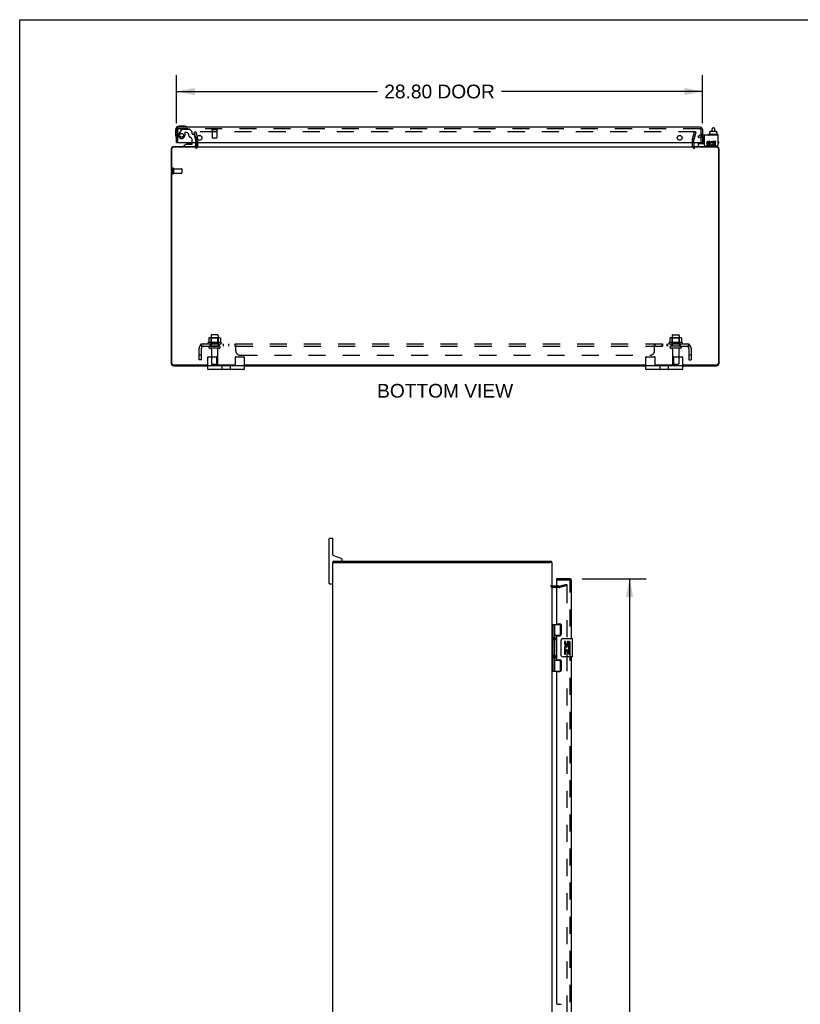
# Model space of a CAD drawing. Header units: inches. Extents: x 0 to 170, y 0 to 110.
# Tile 3 of 6: x 0 to 43, y 56 to 110. Entities that reach past the tile are written whole.
import ezdxf

# ---------------------------------------------------------------- set-up
doc = ezdxf.new("R2010")
doc.units = ezdxf.units.IN
doc.header["$LTSCALE"] = 9.35
doc.header["$MEASUREMENT"] = 0
doc.linetypes.add('HIDDEN', pattern=[0.2, 0.1, -0.1])
doc.layers.get('0').update_dxf_attribs({"linetype": 'CONTINUOUS'})
for name, color, linetype in [('DEFAULT_2', 8, 'HIDDEN'), ('DIMENSIONS', 7, 'CONTINUOUS'), ('DOOR_ASSEMBLY', 7, 'CONTINUOUS'), ('SUBPANEL', 7, 'CONTINUOUS')]:
    doc.layers.add(name, color=color, linetype=linetype)
doc.styles.get("Standard").update_dxf_attribs({"font": 'arial.ttf'})
doc.dimstyles.new('DIMSTYLE_1', dxfattribs={"dimtxt": 0.75, "dimasz": 1, "dimexe": 0.09, "dimexo": 0.07, "dimgap": 0.0375, "dimtad": 0, "dimtih": 1, "dimtoh": 1, "dimzin": 4, "dimdsep": 46, "dimtxsty": 'Standard', "dimblk": '_FILLED', "dimblk1": '_FILLED', "dimblk2": '_FILLED', "dimcen": 0.09, "dimadec": 3, "dimazin": 1, "dimtfac": 1, "dimtdec": 3, "dimtofl": 0, "dimtmove": 0, "dimatfit": 3, "dimldrblk": '_FILLED', "dimfxl": 0, "dimtolj": 1, "dimtzin": 4, "dimarcsym": 0})

# ---------------------------------------------------------------- blocks, each defined once
blk = doc.blocks.new('_FILLED')
at = {"color": 0, "linetype": 'ByBlock'}
blk.add_solid([(0, 0), (-1, 0.2), (-1, -0.2)], dxfattribs=at)
blk = doc.blocks.new('*D3')
at = {"layer": 'DIMENSIONS', "color": 2, "linetype": 'Continuous'}
for p, q in [((8.593, 104.332), (8.593, 106.966)), ((37.393, 104.332), (37.393, 106.966)), ((8.593, 106.066), (19.593, 106.066)), ((37.393, 106.066), (26.393, 106.066))]:
    blk.add_line(p, q, dxfattribs=at)
at = {"layer": 'DIMENSIONS', "color": 2, "linetype": 'Continuous', "rotation": 180}
blk.add_blockref('_FILLED', (8.593, 106.066), dxfattribs=at)
at = {"layer": 'DIMENSIONS', "color": 2, "linetype": 'Continuous'}
blk.add_blockref('_FILLED', (37.393, 106.066), dxfattribs=at)
at = {"layer": 'DIMENSIONS', "color": 2, "linetype": 'Continuous', "insert": (22.993, 106.441), "char_height": 0.75, "width": 6.05019, "attachment_point": 2, "line_spacing_factor": 0.9}
blk.add_mtext('28.80 DOOR', dxfattribs=at)
blk = doc.blocks.new('*D5')
at = {"layer": 'DIMENSIONS', "color": 2, "linetype": 'Continuous'}
for p, q in [((30.803, 79.371), (34.3, 79.371)), ((33.4, 79.371), (33.4, 45.797)), ((33.4, 9.308), (33.4, 43.172)), ((30.803, 9.308), (34.3, 9.308))]:
    blk.add_line(p, q, dxfattribs=at)
for p, rotation in [((33.4, 79.371), 90), ((33.4, 9.308), 270)]:
    blk.add_blockref('_FILLED', p, dxfattribs=dict(at, rotation=rotation))
at = {"layer": 'DIMENSIONS', "color": 2, "linetype": 'Continuous', "insert": (33.4, 45.422), "char_height": 0.75, "width": 3.13941, "attachment_point": 2, "line_spacing_factor": 0.9}
blk.add_mtext('70.06\\PDOOR', dxfattribs=at)

msp = doc.modelspace()

# ---------------------------------------------------------------- linework, layer by layer
at = {"color": 7, "linetype": 'Continuous'}
for p, q in [((0, 0), (0, 110)), ((0, 110), (170, 110)), ((37.723, 103.7023), (37.723, 103.6823)), ((38.22, 103.7123), (37.733, 103.7123)), ((37.775, 103.8193), (37.7904, 103.8193)), ((37.775, 103.8193), (37.775, 103.7123)), ((37.7904, 103.8773), (37.7904, 103.8193)), ((37.8015, 103.8873), (38.1568, 103.8873)), ((37.9215, 103.8873), (37.9215, 104.0112)), ((37.9815, 104.0712), (38.0015, 104.0712)), ((38.0615, 103.8873), (38.0615, 104.0112)), ((38.168, 103.8773), (38.168, 103.8193)), ((38.168, 103.8193), (38.1845, 103.8193)), ((38.1845, 103.8193), (38.1845, 103.7123)), ((38.23, 103.7023), (38.23, 103.6823)), ((37.1796, 103.0748), (37.1796, 103.2123)), ((37.1896, 103.2223), (37.5047, 103.2223)), ((38.2421, 103.1148), (38.2421, 103.1283)), ((10.2985, 90.8598), (10.2985, 91.5098)), ((10.3235, 91.5348), (10.7735, 91.5348)), ((10.7985, 91.0348), (10.7985, 91.5098)), ((11.7985, 91.5098), (11.7985, 91.0348)), ((11.8235, 91.5348), (12.2735, 91.5348)), ((12.2985, 91.5098), (12.2985, 90.8598)), ((34.2985, 90.8598), (34.2985, 91.5098)), ((34.3235, 91.5348), (34.7735, 91.5348)), ((34.7985, 91.0348), (34.7985, 91.5098)), ((35.7985, 91.5098), (35.7985, 91.0348)), ((35.8235, 91.5348), (36.2735, 91.5348)), ((36.2985, 91.5098), (36.2985, 90.8598)), ((12.2735, 91.0348), (10.3235, 91.0348)), ((12.2735, 90.8348), (10.3235, 90.8348)), ((11.0795, 90.8598), (11.0795, 91.0098)), ((11.5175, 91.0098), (11.5175, 90.8598)), ((36.2735, 91.0348), (34.3235, 91.0348)), ((36.2735, 90.8348), (34.3235, 90.8348)), ((35.0795, 90.8598), (35.0795, 91.0098)), ((35.5175, 91.0098), (35.5175, 90.8598)), ((16.952, 79.1142), (16.952, 81.5642)), ((16.977, 81.5892), (17.127, 81.5892)), ((17.152, 80.7042), (17.152, 81.5642)), ((17.6125, 80.4735), (17.2112, 80.6196)), ((17.652, 80.3992), (17.652, 80.4171)), ((17.1545, 80.2642), (17.2544, 80.2642)), ((17.205, 80.2642), (17.205, 80.3392)), ((29.1519, 80.2642), (29.049, 80.2642)), ((29.129, 80.2642), (29.129, 80.3392)), ((16.977, 79.0892), (17.127, 79.0892))]:
    msp.add_line(p, q, dxfattribs=at)
at = {"color": 3, "linetype": 'Continuous'}
for p, q in [((38.2421, 103.6723), (37.5047, 103.6723)), ((37.5047, 103.1283), (37.5047, 103.6723)), ((38.2421, 103.6723), (38.2421, 103.1283)), ((9.6735, 103.0768), (9.6735, 103.2778)), ((36.9235, 103.2778), (36.9235, 103.0768)), ((37.5647, 103.0683), (38.1821, 103.0683)), ((37.7206, 103.1341), (37.62, 103.1341)), ((37.62, 103.1341), (37.62, 103.0877)), ((37.62, 103.0877), (37.7206, 103.0877)), ((37.6744, 103.1822), (37.7254, 103.1822)), ((37.7902, 103.3197), (37.6896, 103.3197)), ((37.6896, 103.2733), (37.7902, 103.2733)), ((37.7206, 103.2269), (37.6896, 103.2269)), ((37.7902, 103.2733), (37.7902, 103.3197)), ((37.9338, 103.2676), (37.9523, 103.3102)), ((37.9604, 103.1266), (37.9462, 103.1468)), ((38.1304, 103.3197), (37.9604, 103.3197)), ((37.9604, 103.3197), (37.9604, 103.1266)), ((37.9604, 103.1011), (37.9604, 103.0877)), ((37.9604, 103.0877), (38.1304, 103.0877)), ((38.0068, 103.2733), (38.1304, 103.2733)), ((38.0068, 103.2269), (38.0068, 103.2733)), ((38.1072, 103.2269), (38.0068, 103.2269)), ((38.0068, 103.1822), (38.1072, 103.1822)), ((38.0068, 103.1341), (38.0068, 103.1822)), ((38.1304, 103.1341), (38.0068, 103.1341)), ((38.1072, 103.1822), (38.1072, 103.2269)), ((38.1304, 103.2733), (38.1304, 103.3197)), ((38.1304, 103.0877), (38.1304, 103.1341)), ((8.2985, 102.9178), (8.2985, 91.1708)), ((8.3315, 91.1678), (8.3315, 102.9318)), ((9.6735, 103.0118), (8.4115, 103.0118)), ((9.6605, 103.0348), (8.4155, 103.0348)), ((9.6735, 103.0348), (36.9235, 103.0348)), ((38.1855, 103.0118), (36.9235, 103.0118)), ((38.1815, 103.0348), (36.9365, 103.0348)), ((38.2655, 102.9318), (38.2655, 91.1678)), ((38.2985, 91.1708), (38.2985, 102.9178)), ((8.4115, 91.0878), (10.2985, 91.0878)), ((8.4345, 91.0348), (10.2985, 91.0348)), ((10.7985, 91.0878), (11.7985, 91.0878)), ((12.2985, 91.0878), (34.2985, 91.0878)), ((12.2985, 91.0348), (34.2985, 91.0348)), ((34.7985, 91.0878), (35.7985, 91.0878)), ((36.2985, 91.0878), (38.1855, 91.0878)), ((36.2985, 91.0348), (38.1625, 91.0348)), ((17.152, 8.4142), (17.152, 80.2642)), ((17.152, 80.2642), (17.1545, 80.2642)), ((17.205, 80.3392), (29.129, 80.3392)), ((17.2619, 80.2642), (29.0397, 80.2642)), ((29.1519, 80.2642), (29.152, 80.2642)), ((29.152, 8.4142), (29.152, 80.2642)), ((29.395, 78.9642), (29.194, 78.9642))]:
    msp.add_line(p, q, dxfattribs=at)
at = {"color": 7, "linetype": 'Continuous'}
for centre, radius, start, end in [((37.733, 103.7023), 0.01, 89.99999, 180), ((37.733, 103.6823), 0.01, 180, 270.00001), ((37.9815, 104.0112), 0.06, 90, 180), ((38.0015, 104.0112), 0.06, 0, 90), ((38.22, 103.7023), 0.01, 0, 90.00001), ((38.22, 103.6823), 0.01, 269.99999, 360), ((37.1896, 103.2123), 0.01, 90, 180), ((37.2196, 103.0748), 0.04, 180, 270), ((38.1621, 103.1148), 0.08, 280.18143, 360), ((38.2265, 103.5543), 0.0162, 343.79096, 16.20904), ((10.3235, 91.5098), 0.025, 90, 180), ((10.7735, 91.5098), 0.025, 0, 90), ((11.8235, 91.5098), 0.025, 90, 180), ((12.2735, 91.5098), 0.025, 0, 90), ((34.3235, 91.5098), 0.025, 90, 180), ((34.7735, 91.5098), 0.025, 0, 90), ((35.8235, 91.5098), 0.025, 90, 180), ((36.2735, 91.5098), 0.025, 0, 90), ((10.3235, 91.0098), 0.025, 90, 180), ((10.3235, 90.8598), 0.025, 180, 270), ((11.0545, 91.0098), 0.025, 0, 90), ((11.0545, 90.8598), 0.025, 270, 360), ((11.5425, 91.0098), 0.025, 90, 180), ((11.5425, 90.8598), 0.025, 180, 270), ((12.2735, 91.0098), 0.025, 0, 90), ((12.2735, 90.8598), 0.025, 270, 360), ((34.3235, 91.0098), 0.025, 90, 180), ((34.3235, 90.8598), 0.025, 180, 270), ((35.0545, 91.0098), 0.025, 0, 90), ((35.0545, 90.8598), 0.025, 270, 360), ((35.5425, 91.0098), 0.025, 90, 180), ((35.5425, 90.8598), 0.025, 180, 270), ((36.2735, 91.0098), 0.025, 0, 90), ((36.2735, 90.8598), 0.025, 270, 360), ((16.977, 81.5642), 0.025, 90, 180), ((17.127, 81.5642), 0.025, 0, 90), ((17.242, 80.7042), 0.09, 180, 250), ((17.592, 80.3992), 0.06, 270, 360), ((17.592, 80.4171), 0.06, 0, 70), ((17.242, 80.2492), 0.09, 114.30127, 170.39064), ((16.977, 79.1142), 0.025, 180, 270), ((17.127, 79.1142), 0.025, 270, 360)]:
    msp.add_arc(centre, radius, start, end, dxfattribs=at)
at = {"color": 3, "linetype": 'Continuous'}
for centre, radius, start, end in [((9.6315, 103.0768), 0.042, 270, 360), ((36.9655, 103.0768), 0.042, 180, 270), ((37.5647, 103.1283), 0.06, 180, 270), ((37.6896, 103.2501), 0.0696, 89.99114, 257.43379), ((37.6896, 103.2501), 0.0232, 90, 270.04847), ((37.7206, 103.1573), 0.0696, 270, 90), ((37.7206, 103.1573), 0.0232, 270, 351.22946), ((37.717, 103.1568), 0.0267, 353.42855, 71.76278), ((37.9062, 103.2037), 0.116, 66.59665, 251.87913), ((37.9062, 103.2037), 0.0696, 66.59665, 305.11217), ((37.9064, 103.2013), 0.1137, 251.41988, 296.19629), ((37.9062, 103.2037), 0.116, 295.73705, 297.8532), ((38.1821, 103.1283), 0.06, 270, 360), ((8.4155, 102.9178), 0.117, 90, 180), ((8.4115, 102.9318), 0.08, 90, 180), ((38.1815, 102.9178), 0.117, 0, 90), ((38.1855, 102.9318), 0.08, 0, 90), ((8.4345, 91.1708), 0.136, 180, 270), ((8.4115, 91.1678), 0.08, 180, 270), ((38.1625, 91.1708), 0.136, 270, 360), ((38.1855, 91.1678), 0.08, 270, 360), ((29.194, 79.0062), 0.042, 180, 270)]:
    msp.add_arc(centre, radius, start, end, dxfattribs=at)
at = {"color": 7, "linetype": 'Continuous'}
for centre, major_axis, ratio, start_param, end_param in [((37.8015, 103.8773), (0.0111, 0), 0.8988338, 1.5707963, 3.1415927), ((38.1568, 103.8773), (0.0113, 0), 0.8861604, 0, 1.5707963)]:
    msp.add_ellipse(centre, major_axis=major_axis, ratio=ratio, start_param=start_param, end_param=end_param, dxfattribs=at)
at = {"layer": 'DEFAULT_2', "color": 8, "linetype": 'HIDDEN'}
for p, q in [((9.6416, 103.8475), (9.5692, 103.828)), ((9.6727, 103.4419), (9.5692, 103.828)), ((37.0072, 103.8475), (9.5898, 103.8475)), ((9.6416, 103.8475), (9.7451, 103.4613)), ((36.8519, 103.4613), (36.9554, 103.8475)), ((37.0278, 103.828), (36.9244, 103.4419)), ((36.9554, 103.8475), (37.0278, 103.828)), ((37.1641, 103.6171), (37.2357, 103.6584)), ((37.2161, 103.527), (37.1641, 103.6171)), ((37.5047, 103.6723), (37.2877, 103.6723)), ((9.6735, 103.2778), (9.6735, 103.4355)), ((9.7485, 103.0768), (9.7485, 103.4355)), ((36.8485, 103.0768), (36.8485, 103.4355)), ((36.9235, 103.2778), (36.9235, 103.4355)), ((37.2877, 103.5683), (37.2161, 103.527)), ((37.5047, 103.5683), (37.2877, 103.5683)), ((8.3735, 101.8518), (8.3735, 101.5678)), ((8.4165, 101.8518), (8.4165, 101.5678)), ((8.4165, 101.8338), (8.8635, 101.8338)), ((8.4165, 101.5858), (8.8635, 101.5858)), ((8.8735, 101.8238), (8.8735, 101.5958)), ((11.0294, 92.3048), (10.3177, 92.3048)), ((10.3546, 92.5495), (10.3546, 92.3314)), ((10.9291, 92.5708), (10.4179, 92.5708)), ((10.49, 92.5508), (10.47, 92.5708)), ((10.49, 92.2548), (10.47, 92.2348)), ((10.486, 92.7048), (10.486, 92.1098)), ((10.49, 92.2548), (10.49, 92.5508)), ((10.857, 92.5508), (10.49, 92.5508)), ((10.857, 92.2548), (10.49, 92.2548)), ((10.831, 92.7348), (10.516, 92.7348)), ((10.857, 92.5508), (10.877, 92.5708)), ((10.857, 92.2548), (10.857, 92.5508)), ((10.857, 92.2548), (10.877, 92.2348)), ((10.861, 92.7048), (10.861, 92.1098)), ((10.9924, 92.5495), (10.9924, 92.3314)), ((36.2794, 92.3048), (35.5677, 92.3048)), ((35.6046, 92.5495), (35.6046, 92.3314)), ((36.1791, 92.5708), (35.6679, 92.5708)), ((35.74, 92.5508), (35.72, 92.5708)), ((35.74, 92.2548), (35.72, 92.2348)), ((35.736, 92.7048), (35.736, 92.1098)), ((36.107, 92.5508), (35.74, 92.5508)), ((35.74, 92.2548), (35.74, 92.5508)), ((36.107, 92.2548), (35.74, 92.2548)), ((35.766, 92.7348), (36.081, 92.7348)), ((36.107, 92.5508), (36.127, 92.5708)), ((36.107, 92.2548), (36.107, 92.5508)), ((36.107, 92.2548), (36.127, 92.2348)), ((36.111, 92.7048), (36.111, 92.1098)), ((36.2424, 92.5495), (36.2424, 92.3314)), ((10.3394, 92.2348), (11.0077, 92.2348)), ((10.931, 92.1098), (10.416, 92.1098)), ((10.931, 91.9998), (10.416, 91.9998)), ((10.5085, 91.9373), (10.5085, 91.1398)), ((10.8385, 91.9373), (10.8385, 91.1398)), ((35.5894, 92.2348), (36.2577, 92.2348)), ((36.181, 92.1098), (35.666, 92.1098)), ((36.181, 91.9998), (35.666, 91.9998)), ((35.7585, 91.9373), (35.7585, 91.1398)), ((36.0885, 91.9373), (36.0885, 91.1398)), ((10.8085, 91.1098), (10.5385, 91.1098)), ((36.0585, 91.1098), (35.7885, 91.1098)), ((29.5526, 78.8892), (29.194, 78.8892)), ((29.5526, 78.9642), (29.395, 78.9642)), ((29.5591, 78.965), (29.9452, 79.0685)), ((29.9646, 78.996), (29.5785, 78.8926)), ((29.9452, 79.0685), (29.9646, 78.996)), ((29.9522, 78.9877), (29.9501, 78.9879)), ((29.954, 78.9873), (29.9522, 78.9877)), ((29.9646, 78.9729), (29.9646, 9.7054))]:
    msp.add_line(p, q, dxfattribs=at)
for points in [[(9.5898, 103.8475), (9.5883, 103.8474), (9.5868, 103.8472), (9.5853, 103.8468), (9.5839, 103.8463), (9.5825, 103.8456), (9.5812, 103.8449), (9.58, 103.844), (9.5789, 103.843), (9.578, 103.8419), (9.5771, 103.8407), (9.5763, 103.8394), (9.5757, 103.8381), (9.5753, 103.8367), (9.575, 103.8352), (9.5748, 103.8338), (9.5748, 103.833)], [(9.5748, 103.833), (9.5748, 103.8323), (9.575, 103.8309), (9.5753, 103.8294)], [(37.0117, 103.8468), (37.0102, 103.8472), (37.0088, 103.8474), (37.0072, 103.8475)], [(37.0117, 103.8468), (37.0131, 103.8463), (37.0145, 103.8456), (37.0158, 103.8449), (37.017, 103.844), (37.0181, 103.843), (37.0191, 103.8419), (37.0199, 103.8407), (37.0207, 103.8394), (37.0213, 103.8381), (37.0217, 103.8367), (37.0221, 103.8352), (37.0222, 103.8338), (37.0222, 103.833)], [(37.0222, 103.833), (37.0222, 103.8323), (37.0221, 103.8309), (37.0218, 103.8294)], [(10.3546, 92.3313), (10.3546, 92.3301), (10.3543, 92.3289), (10.354, 92.3279), (10.3537, 92.3271), (10.3533, 92.3264), (10.353, 92.3258), (10.3526, 92.3253), (10.3523, 92.3249), (10.352, 92.3245), (10.3516, 92.3242), (10.3513, 92.3239), (10.351, 92.3236), (10.3507, 92.3234), (10.3504, 92.3232), (10.3501, 92.323), (10.3499, 92.3228), (10.3496, 92.3226), (10.3493, 92.3225)], [(10.3606, 92.5587), (10.3591, 92.5579), (10.3578, 92.5568), (10.3567, 92.5556), (10.3558, 92.5542), (10.3551, 92.5526), (10.3547, 92.5509), (10.3546, 92.5495)], [(10.9865, 92.5587), (10.9879, 92.5579), (10.9892, 92.5568), (10.9904, 92.5556), (10.9913, 92.5542), (10.9919, 92.5526), (10.9923, 92.5509), (10.9924, 92.5495)], [(10.9977, 92.3225), (10.9974, 92.3226), (10.9972, 92.3228), (10.9969, 92.323), (10.9966, 92.3232), (10.9963, 92.3234), (10.996, 92.3236), (10.9957, 92.3239), (10.9954, 92.3242), (10.9951, 92.3245), (10.9947, 92.3249), (10.9944, 92.3253), (10.994, 92.3258), (10.9937, 92.3264), (10.9933, 92.3271), (10.993, 92.3279), (10.9927, 92.3289), (10.9925, 92.3301), (10.9924, 92.3313)], [(35.6046, 92.3313), (35.6046, 92.3301), (35.6043, 92.3289), (35.604, 92.3279), (35.6037, 92.3271), (35.6033, 92.3264), (35.603, 92.3258), (35.6026, 92.3253), (35.6023, 92.3249), (35.602, 92.3245), (35.6016, 92.3242), (35.6013, 92.3239), (35.601, 92.3236), (35.6007, 92.3234), (35.6004, 92.3232), (35.6001, 92.323), (35.5999, 92.3228), (35.5996, 92.3226), (35.5993, 92.3225)], [(35.6106, 92.5587), (35.6091, 92.5579), (35.6078, 92.5568), (35.6067, 92.5556), (35.6058, 92.5542), (35.6051, 92.5526), (35.6047, 92.5509), (35.6046, 92.5495)], [(36.2365, 92.5587), (36.2379, 92.5579), (36.2392, 92.5568), (36.2404, 92.5556), (36.2413, 92.5542), (36.2419, 92.5526), (36.2423, 92.5509), (36.2424, 92.5495)], [(36.2477, 92.3225), (36.2474, 92.3226), (36.2472, 92.3228), (36.2469, 92.323), (36.2466, 92.3232), (36.2463, 92.3234), (36.246, 92.3236), (36.2457, 92.3239), (36.2454, 92.3242), (36.2451, 92.3245), (36.2447, 92.3249), (36.2444, 92.3253), (36.244, 92.3258), (36.2437, 92.3264), (36.2433, 92.3271), (36.243, 92.3279), (36.2427, 92.3289), (36.2425, 92.3301), (36.2424, 92.3313)], [(29.9501, 78.9879), (29.9484, 78.9878), (29.9466, 78.9874)], [(29.954, 78.9873), (29.9558, 78.9867), (29.9575, 78.9858), (29.959, 78.9847), (29.9604, 78.9834), (29.9617, 78.9819), (29.9627, 78.9803), (29.9635, 78.9786), (29.9641, 78.9767), (29.9645, 78.9748), (29.9646, 78.9729)]]:
    msp.add_lwpolyline(points, dxfattribs=at)
for centre, radius, start, end in [((37.2877, 103.5683), 0.104, 90, 120), ((9.6315, 103.0768), 0.117, 270, 360), ((9.6485, 103.4355), 0.025, 0, 15), ((9.6485, 103.4355), 0.1, 0, 15), ((36.9485, 103.4355), 0.1, 165, 180), ((36.9655, 103.0768), 0.117, 180, 270), ((36.9485, 103.4355), 0.025, 165, 180), ((8.395, 101.8518), 0.0215, 0, 180), ((8.395, 101.5678), 0.0215, 180, 360), ((8.8635, 101.8238), 0.01, 0, 90), ((8.8635, 101.5958), 0.01, 270, 360), ((10.3394, 92.2732), 0.0384, 124.44966, 270), ((10.6735, 91.7046), 0.6977, 117.6814, 120.66313), ((10.4179, 92.4296), 0.1412, 90, 113.95), ((10.516, 92.7048), 0.03, 90, 180), ((10.831, 92.7048), 0.03, 0, 90), ((10.9291, 92.4296), 0.1412, 66.05, 90), ((10.6735, 91.7046), 0.6977, 59.33687, 62.3186), ((11.0077, 92.2732), 0.0384, 270, 55.55034), ((35.5894, 92.2732), 0.0384, 124.44966, 270), ((35.9235, 91.7046), 0.6977, 117.6814, 120.66313), ((35.6679, 92.4296), 0.1412, 90, 113.95), ((35.766, 92.7048), 0.03, 90, 180), ((36.081, 92.7048), 0.03, 0, 90), ((36.1791, 92.4296), 0.1412, 66.05, 90), ((35.9235, 91.7046), 0.6977, 59.33687, 62.3186), ((36.2577, 92.2732), 0.0384, 270, 55.55034), ((10.416, 92.0548), 0.055, 90, 270), ((10.446, 91.9373), 0.0625, 0, 90), ((10.901, 91.9373), 0.0625, 90, 180), ((10.931, 92.0548), 0.055, 270, 90), ((35.666, 92.0548), 0.055, 90, 270), ((35.696, 91.9373), 0.0625, 0, 90), ((36.151, 91.9373), 0.0625, 90, 180), ((36.181, 92.0548), 0.055, 270, 90), ((10.5385, 91.1398), 0.03, 180, 270), ((10.8085, 91.1398), 0.03, 270, 360), ((35.7885, 91.1398), 0.03, 180, 270), ((36.0585, 91.1398), 0.03, 270, 360), ((29.194, 79.0062), 0.117, 180, 270), ((29.5526, 78.9892), 0.025, 270, 285), ((29.5526, 78.9892), 0.1, 270, 285)]:
    msp.add_arc(centre, radius, start, end, dxfattribs=at)
at = {"layer": 'DOOR_ASSEMBLY', "color": 7, "linetype": 'Continuous'}
for p, q in [((9.0224, 104.1628), (8.733, 104.1628)), ((9.0603, 104.1599), (9.0224, 104.1628)), ((8.533, 103.9628), (8.533, 103.6735)), ((8.533, 103.6735), (8.5359, 103.6355)), ((9.143, 103.1728), (8.967, 103.0738)), ((8.967, 103.0348), (8.967, 103.0738)), ((9.143, 103.1728), (9.42, 103.1728)), ((9.2315, 103.1893), (9.2305, 103.1893)), ((9.372, 103.1893), (9.2315, 103.1893)), ((9.372, 103.1893), (9.3726, 103.1893)), ((9.451, 103.2038), (9.451, 103.2778)), ((9.636, 103.2778), (9.636, 103.1138)), ((37.237, 103.2778), (37.237, 103.2353)), ((37.312, 103.2678), (37.3111, 103.2778)), ((37.312, 103.2678), (37.393, 103.2678)), ((37.393, 103.2778), (37.393, 103.2223)), ((37.483, 103.2353), (37.483, 103.5683)), ((38.268, 103.3153), (38.268, 103.2353)), ((29.395, 79.3705), (29.395, 79.2955)), ((29.152, 76.8688), (29.6362, 76.8688)), ((29.191, 76.8688), (29.191, 74.3098)), ((29.29, 76.8688), (29.29, 76.1814)), ((29.61, 76.2783), (29.61, 76.8688)), ((29.29, 76.2783), (29.6365, 76.2783)), ((29.3065, 76.0113), (29.3065, 76.1513)), ((29.5788, 76.2693), (29.5788, 76.2468)), ((29.5788, 76.2693), (29.6302, 76.2693)), ((29.755, 76.0893), (30.265, 76.0893)), ((30.28, 75.1043), (30.28, 76.0743)), ((29.29, 75.9811), (29.29, 75.1974)), ((29.6551, 75.1893), (29.6551, 75.9893)), ((29.8303, 75.9351), (29.8303, 75.7988)), ((29.8932, 75.9351), (29.8303, 75.9351)), ((29.8932, 75.7988), (29.8932, 75.9351)), ((29.9583, 75.8613), (29.9583, 75.7923)), ((30.0189, 75.7988), (30.0189, 75.8407)), ((30.0818, 75.7045), (30.0818, 75.8408)), ((30.0818, 75.7045), (30.1424, 75.7045)), ((30.1424, 75.7045), (30.1424, 75.8613)), ((30.1424, 75.5208), (30.1424, 75.5738)), ((29.29, 74.9971), (29.29, 74.3098)), ((29.3065, 75.0273), (29.3065, 75.1673)), ((30.265, 75.0893), (29.755, 75.0893)), ((29.8303, 75.4738), (29.8303, 75.2435)), ((29.8485, 75.4738), (29.8303, 75.4738)), ((29.8303, 75.2435), (29.8932, 75.2435)), ((29.883, 75.4738), (29.9103, 75.493)), ((29.883, 75.4738), (30.1424, 75.4738)), ((29.8932, 75.2435), (29.8932, 75.411)), ((29.8932, 75.411), (29.9583, 75.411)), ((29.9583, 75.411), (29.9583, 75.2749)), ((29.9583, 75.2749), (30.0189, 75.2749)), ((30.0189, 75.2749), (30.0189, 75.411)), ((30.0189, 75.411), (30.0818, 75.411)), ((30.074, 75.5098), (30.1317, 75.4848)), ((30.0818, 75.2435), (30.0818, 75.411)), ((30.0818, 75.2435), (30.1424, 75.2435)), ((30.1424, 75.2435), (30.1424, 75.4738)), ((29.29, 74.9003), (29.6365, 74.9003)), ((29.5788, 74.9318), (29.5788, 74.9093)), ((29.6302, 74.9093), (29.5788, 74.9093)), ((29.61, 74.3098), (29.61, 74.9003)), ((29.152, 74.3098), (29.6362, 74.3098))]:
    msp.add_line(p, q, dxfattribs=at)
at = {"layer": 'DOOR_ASSEMBLY', "color": 3, "linetype": 'Continuous'}
for p, q in [((8.593, 103.2778), (8.593, 103.9858)), ((37.276, 104.1028), (8.71, 104.1028)), ((37.393, 103.9858), (37.393, 103.2778)), ((8.593, 103.2778), (37.393, 103.2778)), ((30.103, 79.3705), (29.395, 79.3705)), ((29.395, 79.2955), (29.395, 76.9308)), ((30.22, 76.0893), (30.22, 79.2535)), ((29.426, 76.8998), (29.582, 76.8998)), ((29.645, 76.8368), (29.645, 76.3098)), ((29.395, 76.2158), (29.395, 74.9628)), ((29.426, 76.2468), (29.582, 76.2468)), ((30.22, 55.2559), (30.22, 75.0893)), ((29.426, 74.9318), (29.582, 74.9318)), ((29.645, 74.8688), (29.645, 74.3418)), ((29.395, 74.2478), (29.395, 56.0974)), ((29.426, 74.2788), (29.582, 74.2788)), ((29.426, 56.0664), (29.582, 56.0664))]:
    msp.add_line(p, q, dxfattribs=at)
at = {"layer": 'DOOR_ASSEMBLY', "color": 8, "linetype": 'HIDDEN'}
for p, q in [((8.668, 103.2778), (8.668, 103.9858)), ((37.276, 104.0278), (8.71, 104.0278)), ((8.8536, 103.9838), (8.7191, 103.7508)), ((8.8796, 103.9988), (9.2919, 103.9988)), ((9.04, 103.7978), (9.04, 103.6648)), ((9.15, 103.8138), (9.056, 103.8138)), ((9.4282, 103.875), (9.3131, 103.99)), ((9.434, 103.8608), (9.434, 103.7828)), ((9.493, 103.7238), (9.5375, 103.7238)), ((9.636, 103.4448), (9.5674, 103.7008)), ((10.526, 103.9848), (10.81, 103.9848)), ((10.544, 103.9848), (10.544, 103.5378)), ((10.792, 103.9848), (10.792, 103.5378)), ((37.318, 103.2778), (37.318, 103.9858)), ((37.393, 103.7191), (37.318, 103.7191)), ((9.451, 103.2778), (9.451, 103.3878)), ((9.636, 103.4448), (9.636, 103.2778)), ((10.554, 103.5278), (10.782, 103.5278)), ((37.393, 103.5628), (37.318, 103.5628)), ((9.557, 103.0348), (8.967, 103.0348)), ((29.778, 79.2955), (29.778, 79.3705)), ((30.103, 79.2955), (29.395, 79.2955)), ((30.145, 9.4248), (30.145, 79.2535))]:
    msp.add_line(p, q, dxfattribs=at)
at = {"layer": 'DOOR_ASSEMBLY', "color": 7, "linetype": 'Continuous'}
for points in [[(29.29, 76.2252), (29.2909, 76.2167), (29.2929, 76.2072), (29.296, 76.1968), (29.2999, 76.1856), (29.3044, 76.174), (29.3092, 76.1622), (29.314, 76.1506), (29.3187, 76.1389), (29.323, 76.1274), (29.3268, 76.1158), (29.3297, 76.1043), (29.3317, 76.0928), (29.3323, 76.0813), (29.3317, 76.0698), (29.3298, 76.0583), (29.3268, 76.0468), (29.323, 76.0352), (29.3187, 76.0237), (29.314, 76.012), (29.3092, 76.0003), (29.3044, 75.9885), (29.2999, 75.9769), (29.296, 75.9658), (29.2929, 75.9553), (29.2909, 75.9459), (29.29, 75.9374)], [(29.6551, 75.9893), (29.6553, 75.9956), (29.6558, 76.0018), (29.6568, 76.0079), (29.6581, 76.0139), (29.6597, 76.0198), (29.6617, 76.0254)], [(29.29, 75.2412), (29.2909, 75.2327), (29.2929, 75.2232), (29.296, 75.2128), (29.2999, 75.2016), (29.3044, 75.19), (29.3092, 75.1782), (29.314, 75.1666), (29.3187, 75.1549), (29.323, 75.1434), (29.3268, 75.1318), (29.3297, 75.1203), (29.3317, 75.1088), (29.3323, 75.0973), (29.3317, 75.0858), (29.3298, 75.0743), (29.3268, 75.0628), (29.323, 75.0512), (29.3187, 75.0397), (29.314, 75.028), (29.3092, 75.0163), (29.3044, 75.0045), (29.2999, 74.9929), (29.296, 74.9818), (29.2929, 74.9713), (29.2909, 74.9619), (29.29, 74.9534)], [(29.6617, 75.1531), (29.6597, 75.1588), (29.6581, 75.1646), (29.6568, 75.1706), (29.6558, 75.1768), (29.6553, 75.183), (29.6551, 75.1893)]]:
    msp.add_lwpolyline(points, dxfattribs=at)
at = {"layer": 'DOOR_ASSEMBLY', "color": 8, "linetype": 'HIDDEN'}
msp.add_circle((8.868, 103.6648), 0.103, dxfattribs=at)
at = {"layer": 'DOOR_ASSEMBLY', "color": 3, "linetype": 'Continuous'}
for centre in [(9.843, 103.5278), (36.143, 103.5278)]:
    msp.add_circle(centre, 0.133, dxfattribs=at)
at = {"layer": 'DOOR_ASSEMBLY', "color": 7, "linetype": 'Continuous'}
for centre, radius, start, end in [((8.733, 103.9628), 0.2, 90, 180), ((9.0224, 103.9128), 0.25, 59.11011, 90), ((9.143, 104.1145), 0.015, 6.37959, 59.11011), ((8.783, 103.6735), 0.25, 180, 210.88989), ((9.143, 104.1178), 0.015, 270, 353.62041), ((8.5813, 103.5528), 0.015, 210.88989, 263.62041), ((8.578, 103.5528), 0.015, 276.37959, 360), ((9.2315, 103.0993), 0.09, 90.67198, 125.18775), ((9.3715, 103.0993), 0.09, 55.07677, 89.32802), ((9.42, 103.2038), 0.031, 270, 360), ((9.557, 103.1138), 0.079, 270, 360), ((37.267, 103.2353), 0.03, 180, 205.71701), ((37.453, 103.2353), 0.03, 334.28155, 360), ((37.513, 103.3753), 0.03, 180, 253.80986), ((38.238, 103.3153), 0.03, 0, 82.23317), ((38.238, 103.2353), 0.03, 277.76683, 360), ((29.2165, 76.1513), 0.09, 0, 35.18775), ((29.755, 75.9893), 0.1, 90, 158.79459), ((30.265, 76.0743), 0.015, 0, 90), ((29.2165, 76.0113), 0.09, 324.81225, 360), ((29.9842, 75.5471), 0.1541, 161.41988, 206.19629), ((29.9246, 75.7988), 0.0943, 180, 360), ((29.9875, 75.5473), 0.1572, 9.70314, 161.87913), ((29.9246, 75.7988), 0.0314, 180, 261.22946), ((29.9875, 75.5473), 0.0943, 336.59665, 215.11217), ((29.924, 75.8036), 0.0362, 263.42855, 341.76278), ((30.0504, 75.8408), 0.0943, 71.72667, 167.43379), ((30.0504, 75.8408), 0.0314, 0, 180.04847), ((30.0504, 75.8408), 0.0943, 12.54017, 71.70103), ((29.2165, 75.1673), 0.09, 0, 35.18775), ((29.2165, 75.0273), 0.09, 324.81225, 360), ((29.755, 75.1893), 0.1, 201.20502, 270), ((29.9875, 75.5473), 0.1572, 205.73705, 207.8532), ((29.9875, 75.5473), 0.1572, 336.59665, 350.29686), ((30.265, 75.1043), 0.015, 270, 360)]:
    msp.add_arc(centre, radius, start, end, dxfattribs=at)
at = {"layer": 'DOOR_ASSEMBLY', "color": 3, "linetype": 'Continuous'}
for centre, radius, start, end in [((8.71, 103.9858), 0.117, 90, 180), ((37.276, 103.9858), 0.117, 0, 90), ((30.103, 79.2535), 0.117, 0, 90), ((29.426, 76.9308), 0.031, 180, 270), ((29.582, 76.8368), 0.063, 0, 90), ((29.426, 76.2158), 0.031, 90, 180), ((29.582, 76.3098), 0.063, 270, 360), ((29.426, 74.9628), 0.031, 180, 270), ((29.582, 74.8688), 0.063, 0, 90), ((29.426, 74.2478), 0.031, 90, 180), ((29.582, 74.3418), 0.063, 270, 360), ((29.426, 56.0974), 0.031, 180, 270), ((29.582, 56.0034), 0.063, 0, 90)]:
    msp.add_arc(centre, radius, start, end, dxfattribs=at)
at = {"layer": 'DOOR_ASSEMBLY', "color": 8, "linetype": 'HIDDEN'}
for centre, radius, start, end in [((8.71, 103.9858), 0.042, 90, 180), ((8.868, 103.6648), 0.172, 150, 360), ((8.8796, 103.9688), 0.03, 90, 150), ((9.056, 103.7978), 0.016, 90, 180), ((9.15, 103.7238), 0.09, 0, 90), ((9.425, 103.7238), 0.185, 180, 244.2582), ((9.2919, 103.9688), 0.03, 45, 90), ((9.414, 103.8608), 0.02, 0, 45), ((9.493, 103.7828), 0.059, 180, 270), ((9.5375, 103.6928), 0.031, 15, 90), ((10.526, 104.0063), 0.0215, 90, 270), ((10.81, 104.0063), 0.0215, 270, 90), ((37.276, 103.9858), 0.042, 0, 90), ((9.263, 103.3878), 0.188, 0, 64.2582), ((10.554, 103.5378), 0.01, 180, 270), ((10.782, 103.5378), 0.01, 270, 360), ((30.103, 79.2535), 0.042, 0, 90)]:
    msp.add_arc(centre, radius, start, end, dxfattribs=at)
at = {"layer": 'DOOR_ASSEMBLY', "color": 7, "linetype": 'Continuous'}
for centre in [(29.3791, 76.0813), (29.3791, 75.0973)]:
    msp.add_ellipse(centre, major_axis=(0, 0.1875), ratio=0.5625, start_param=1.0071888, end_param=2.1344039, dxfattribs=at)
at = {"layer": 'SUBPANEL', "color": 8, "linetype": 'HIDDEN'}
for p, q in [((9.8298, 91.3598), (9.8298, 91.9978)), ((9.9162, 92.1809), (9.9956, 92.0843)), ((9.9548, 92.1098), (9.9548, 92.2348)), ((9.9548, 92.2348), (36.6423, 92.2348)), ((9.9548, 92.1667), (9.9548, 92.166)), ((9.9548, 92.1098), (36.6423, 92.1098)), ((9.9548, 91.3598), (9.9548, 91.9978)), ((10.4235, 92.2348), (10.4235, 92.1098)), ((10.9235, 92.2348), (10.9235, 92.1098)), ((11.1517, 92.2348), (11.1517, 92.1098)), ((11.4327, 92.2348), (11.4327, 92.1098)), ((11.7944, 92.1098), (11.7944, 92.2348)), ((11.81, 92.0953), (11.8073, 92.0992)), ((11.8298, 91.8598), (11.8298, 92.1809)), ((34.7673, 91.8598), (34.7673, 92.1809)), ((34.8012, 92.1097), (34.8026, 92.1098)), ((34.8026, 92.1098), (34.8026, 92.2348)), ((35.1643, 92.2348), (35.1643, 92.1098)), ((35.2031, 92.2348), (35.2031, 92.1098)), ((35.4453, 92.2348), (35.4453, 92.1098)), ((35.4841, 92.2348), (35.4841, 92.1098)), ((35.6735, 92.2348), (35.6735, 92.1098)), ((36.1735, 92.2348), (36.1735, 92.1098)), ((36.6808, 92.1809), (36.6014, 92.0843)), ((36.6423, 92.1098), (36.6423, 92.2348)), ((36.6423, 91.9978), (36.6423, 91.3598)), ((36.7673, 91.9978), (36.7673, 91.3598)), ((9.9548, 91.6098), (9.8298, 91.6098)), ((9.9548, 91.3598), (9.8298, 91.3598)), ((12.0798, 91.6098), (34.5173, 91.6098)), ((36.7673, 91.6098), (36.6423, 91.6098)), ((36.6423, 91.3598), (36.7673, 91.3598))]:
    msp.add_line(p, q, dxfattribs=at)
for points in [[(9.9162, 92.1809), (9.9184, 92.1829), (9.9205, 92.1853), (9.9225, 92.188), (9.9245, 92.191), (9.9264, 92.1943), (9.9281, 92.1979), (9.9298, 92.2015), (9.9314, 92.2051)], [(9.9314, 92.2051), (9.9346, 92.2122), (9.9361, 92.2156), (9.9376, 92.2188), (9.9391, 92.2217), (9.9407, 92.2245), (9.9425, 92.2272), (9.9444, 92.2296), (9.9462, 92.2314), (9.9481, 92.2328), (9.9499, 92.2338), (9.9517, 92.2344), (9.9533, 92.2347), (9.9548, 92.2348)], [(9.9547, 92.1695), (9.9547, 92.1696), (9.9547, 92.1696), (9.9547, 92.1694), (9.9547, 92.1691), (9.9547, 92.1688), (9.9547, 92.1683), (9.9547, 92.1678), (9.9548, 92.1672), (9.9548, 92.1667)], [(9.9778, 92.1058), (9.9778, 92.1058), (9.9777, 92.1059), (9.9775, 92.1062), (9.9773, 92.1065), (9.9771, 92.1069), (9.9768, 92.1073), (9.9765, 92.1078), (9.9762, 92.1083), (9.9759, 92.1088), (9.9756, 92.1094), (9.9753, 92.1099), (9.9749, 92.1105), (9.9746, 92.1111), (9.9743, 92.1117), (9.9739, 92.1124), (9.9736, 92.113), (9.9733, 92.1136), (9.9729, 92.1143), (9.9726, 92.115), (9.9722, 92.1157), (9.9719, 92.1164), (9.9715, 92.1171), (9.9712, 92.1178), (9.9708, 92.1185), (9.9704, 92.1193), (9.9701, 92.12), (9.9697, 92.1208), (9.9694, 92.1215), (9.969, 92.1223), (9.9687, 92.1231), (9.9683, 92.1239), (9.968, 92.1247), (9.9676, 92.1256), (9.9672, 92.1264), (9.9669, 92.1273), (9.9665, 92.1281), (9.9662, 92.129), (9.9658, 92.1299), (9.9654, 92.1308), (9.9651, 92.1317), (9.9647, 92.1327), (9.9643, 92.1336), (9.964, 92.1346), (9.9636, 92.1356), (9.9632, 92.1366), (9.9628, 92.1376), (9.9625, 92.1387), (9.9621, 92.1397), (9.9617, 92.1408), (9.9614, 92.1419), (9.961, 92.143), (9.9607, 92.144), (9.9603, 92.1451), (9.96, 92.1462), (9.9597, 92.1473), (9.9593, 92.1484), (9.959, 92.1495), (9.9587, 92.1505), (9.9584, 92.1516), (9.9581, 92.1526), (9.9579, 92.1536), (9.9576, 92.1546), (9.9574, 92.1556), (9.9571, 92.1566), (9.9569, 92.1576), (9.9567, 92.1585), (9.9564, 92.1595), (9.9562, 92.1604), (9.956, 92.1613), (9.9558, 92.1622), (9.9557, 92.1631), (9.9555, 92.164), (9.9553, 92.1649), (9.9552, 92.1658), (9.9551, 92.1666), (9.9549, 92.1673), (9.9549, 92.168), (9.9548, 92.1685), (9.9547, 92.1689), (9.9547, 92.1693), (9.9547, 92.1695), (9.9547, 92.1695)], [(9.9823, 92.0917), (9.9784, 92.0953), (9.9763, 92.0973), (9.9741, 92.0992), (9.9718, 92.1011), (9.9695, 92.103), (9.9671, 92.1048), (9.9647, 92.1064), (9.9625, 92.1077), (9.9603, 92.1086), (9.9583, 92.1093), (9.9564, 92.1097), (9.9548, 92.1098)], [(9.975, 92.1094), (9.9753, 92.109), (9.9757, 92.1085), (9.9761, 92.1081), (9.9764, 92.1076), (9.9767, 92.1072), (9.977, 92.1068), (9.9773, 92.1065), (9.9775, 92.1062), (9.9776, 92.106), (9.9777, 92.1058), (9.9778, 92.1058)], [(9.9956, 92.0843), (9.995, 92.0839), (9.9942, 92.0838), (9.9934, 92.0838), (9.9924, 92.0841), (9.9914, 92.0845), (9.9902, 92.0852), (9.9888, 92.0862), (9.9873, 92.0873), (9.9857, 92.0886), (9.984, 92.0901), (9.9823, 92.0917)], [(11.8062, 92.2272), (11.8043, 92.2296), (11.8025, 92.2314), (11.8007, 92.2328), (11.7989, 92.2338), (11.7973, 92.2344), (11.7958, 92.2347), (11.7944, 92.2348)], [(11.8031, 92.1048), (11.8017, 92.1064), (11.8002, 92.1077), (11.7987, 92.1086), (11.7973, 92.1093), (11.7958, 92.1097), (11.7944, 92.1098)], [(11.8073, 92.0992), (11.806, 92.1011), (11.8046, 92.103), (11.8031, 92.1048), (11.8017, 92.1064), (11.8002, 92.1077), (11.7987, 92.1086), (11.7973, 92.1093), (11.7958, 92.1097), (11.7944, 92.1098)], [(11.8081, 92.2245), (11.8062, 92.2272), (11.8043, 92.2296), (11.8025, 92.2314), (11.8007, 92.2328), (11.7989, 92.2338), (11.7973, 92.2344)], [(11.8128, 92.2156), (11.8112, 92.2188), (11.8097, 92.2217), (11.8081, 92.2245)], [(11.8127, 92.0917), (11.8114, 92.0935), (11.81, 92.0953)], [(11.8298, 92.0843), (11.828, 92.0839), (11.8263, 92.0838), (11.8246, 92.0838), (11.823, 92.0841), (11.8215, 92.0845), (11.82, 92.0852), (11.8184, 92.0862), (11.8169, 92.0873), (11.8154, 92.0886), (11.814, 92.0901), (11.8127, 92.0917)], [(11.8158, 92.2087), (11.8143, 92.2122), (11.8128, 92.2156)], [(11.82, 92.0852), (11.8184, 92.0862), (11.8169, 92.0873), (11.8154, 92.0886)], [(11.8266, 92.1853), (11.825, 92.188), (11.8235, 92.191), (11.8219, 92.1943), (11.8203, 92.1979), (11.8188, 92.2015), (11.8158, 92.2087)], [(11.8298, 92.0843), (11.828, 92.0839), (11.8263, 92.0838), (11.8246, 92.0838), (11.823, 92.0841), (11.8215, 92.0845)], [(11.8298, 92.1809), (11.8282, 92.1829), (11.8266, 92.1853)], [(34.7673, 92.1809), (34.7688, 92.1829), (34.7704, 92.1853)], [(34.7673, 92.0843), (34.769, 92.0839), (34.7708, 92.0838), (34.7724, 92.0838), (34.774, 92.0841), (34.7755, 92.0845), (34.7771, 92.0852), (34.7786, 92.0862), (34.7801, 92.0873), (34.7816, 92.0886), (34.783, 92.0901), (34.7843, 92.0917), (34.7857, 92.0935), (34.787, 92.0953), (34.7897, 92.0992)], [(34.7673, 92.0843), (34.769, 92.0839), (34.7708, 92.0838), (34.7724, 92.0838), (34.774, 92.0841), (34.7755, 92.0845), (34.7771, 92.0852), (34.7786, 92.0862), (34.7801, 92.0873), (34.7816, 92.0886), (34.783, 92.0901)], [(34.7704, 92.1853), (34.772, 92.188), (34.7736, 92.191), (34.7751, 92.1943), (34.7767, 92.1979), (34.7782, 92.2015)], [(34.7782, 92.2015), (34.7812, 92.2087), (34.7828, 92.2122), (34.7843, 92.2156)], [(34.7843, 92.2156), (34.7858, 92.2188), (34.7874, 92.2217), (34.789, 92.2245)], [(34.789, 92.2245), (34.7908, 92.2272), (34.7927, 92.2296), (34.7945, 92.2314), (34.7963, 92.2328)], [(34.7897, 92.0992), (34.791, 92.1011), (34.7924, 92.103), (34.7939, 92.1048), (34.7953, 92.1064), (34.7968, 92.1077), (34.7983, 92.1086), (34.7998, 92.1093)], [(34.7908, 92.2272), (34.7927, 92.2296), (34.7945, 92.2314), (34.7963, 92.2328), (34.7981, 92.2338), (34.7997, 92.2344), (34.8013, 92.2347), (34.8026, 92.2348)], [(34.7939, 92.1048), (34.7953, 92.1064), (34.7968, 92.1077), (34.7983, 92.1086), (34.7998, 92.1093), (34.8012, 92.1097), (34.8026, 92.1098)], [(34.7997, 92.2344), (34.8013, 92.2347), (34.8026, 92.2348)], [(36.6014, 92.0843), (36.6021, 92.0839), (36.6028, 92.0838), (36.6037, 92.0838), (36.6046, 92.0841), (36.6057, 92.0845), (36.6069, 92.0852), (36.6082, 92.0862), (36.6097, 92.0873), (36.6113, 92.0886), (36.613, 92.0901), (36.6148, 92.0917), (36.6187, 92.0953)], [(36.6187, 92.0953), (36.6208, 92.0973), (36.6229, 92.0992), (36.6252, 92.1011), (36.6275, 92.103), (36.6299, 92.1048), (36.6323, 92.1064), (36.6346, 92.1077), (36.6367, 92.1086), (36.6387, 92.1093), (36.6406, 92.1097), (36.6423, 92.1098)], [(36.6194, 92.1061), (36.6194, 92.106), (36.6193, 92.1058), (36.6193, 92.1058), (36.6193, 92.1059), (36.6194, 92.106), (36.6196, 92.1063), (36.6198, 92.1065), (36.6201, 92.1069), (36.6203, 92.1073), (36.6207, 92.1077), (36.621, 92.1081), (36.6213, 92.1086), (36.6217, 92.109), (36.6221, 92.1095)], [(36.6424, 92.1696), (36.6424, 92.1695), (36.6423, 92.1694), (36.6423, 92.1691), (36.6423, 92.1687), (36.6422, 92.1683), (36.6421, 92.1678), (36.6421, 92.1673), (36.642, 92.1667), (36.6419, 92.1661), (36.6418, 92.1655), (36.6417, 92.1648), (36.6416, 92.1642), (36.6414, 92.1635), (36.6413, 92.1629), (36.6412, 92.1622), (36.641, 92.1615), (36.6409, 92.1608), (36.6407, 92.1601), (36.6406, 92.1594), (36.6404, 92.1587), (36.6402, 92.158), (36.6401, 92.1572), (36.6399, 92.1565), (36.6397, 92.1557), (36.6395, 92.155), (36.6393, 92.1542), (36.6391, 92.1534), (36.6389, 92.1526), (36.6387, 92.1518), (36.6385, 92.151), (36.6382, 92.1502), (36.638, 92.1494), (36.6378, 92.1486), (36.6375, 92.1478), (36.6373, 92.1469), (36.637, 92.1461), (36.6367, 92.1452), (36.6365, 92.1444), (36.6362, 92.1435), (36.6359, 92.1426), (36.6356, 92.1417), (36.6353, 92.1408), (36.635, 92.1399), (36.6347, 92.139), (36.6343, 92.138), (36.634, 92.1371), (36.6336, 92.1361), (36.6333, 92.1351), (36.6329, 92.1342), (36.6325, 92.1332), (36.6321, 92.1322), (36.6317, 92.1312), (36.6313, 92.1302), (36.6309, 92.1292), (36.6305, 92.1282), (36.6301, 92.1272), (36.6297, 92.1262), (36.6293, 92.1253), (36.6289, 92.1244), (36.6285, 92.1235), (36.6281, 92.1226), (36.6277, 92.1217), (36.6273, 92.1209), (36.627, 92.1201), (36.6266, 92.1192), (36.6262, 92.1184), (36.6258, 92.1177), (36.6254, 92.1169), (36.625, 92.1161), (36.6247, 92.1154), (36.6243, 92.1146), (36.6239, 92.1139), (36.6235, 92.1132), (36.6232, 92.1125), (36.6228, 92.1118), (36.6224, 92.1111), (36.6221, 92.1105), (36.6217, 92.1099), (36.6214, 92.1092), (36.621, 92.1086), (36.6207, 92.1081), (36.6203, 92.1075), (36.62, 92.107), (36.6198, 92.1066), (36.6195, 92.1062), (36.6194, 92.1061)], [(36.6625, 92.2122), (36.661, 92.2156), (36.6594, 92.2188), (36.6579, 92.2217), (36.6563, 92.2245), (36.6545, 92.2272), (36.6526, 92.2296), (36.6508, 92.2314), (36.6489, 92.2328), (36.6471, 92.2338), (36.6454, 92.2344), (36.6437, 92.2347), (36.6423, 92.2348)], [(36.6423, 92.1666), (36.6423, 92.1671), (36.6423, 92.1677), (36.6423, 92.1682), (36.6423, 92.1686), (36.6423, 92.169), (36.6423, 92.1693), (36.6424, 92.1695), (36.6424, 92.1696)], [(36.6808, 92.1809), (36.6786, 92.1829), (36.6765, 92.1853), (36.6745, 92.188), (36.6725, 92.191), (36.6707, 92.1943), (36.6689, 92.1979), (36.6672, 92.2015), (36.6656, 92.2051), (36.6625, 92.2122)]]:
    msp.add_lwpolyline(points, dxfattribs=at)
for centre, radius, start, end in [((10.0668, 91.9978), 0.237, 90, 180), ((10.0668, 91.9978), 0.112, 90, 180), ((12.0798, 91.8598), 0.25, 180, 270), ((34.5173, 91.8598), 0.25, 270, 360), ((36.5303, 91.9978), 0.237, 0, 90), ((36.5303, 91.9978), 0.112, 0, 90)]:
    msp.add_arc(centre, radius, start, end, dxfattribs=at)

# ---------------------------------------------------------------- texts
at = {"layer": 'DIMENSIONS', "color": 2, "linetype": 'Continuous', "insert": (23.2995, 90.0433), "char_height": 0.75, "width": 7.433086, "attachment_point": 2, "line_spacing_factor": 0.9}
msp.add_mtext('BOTTOM VIEW', dxfattribs=at)

# ---------------------------------------------------------------- dimensions: what is measured, and where the dimension line sits
at = {"layer": 'DIMENSIONS', "color": 2, "linetype": 'Continuous'}
dim = msp.add_linear_dim(base=(37.393, 106.0658), p1=(8.593, 104.2618), p2=(37.393, 104.2618), text='<> DOOR', dimstyle='DIMSTYLE_1', dxfattribs=at)
dim.commit()
dim.dimension.update_dxf_attribs({"geometry": '*D3', "text_midpoint": (22.993, 106.0658), "dimtype": 160})
dim = msp.add_linear_dim(base=(33.3999, 9.3078), p1=(30.733, 79.3705), p2=(30.733, 9.3078), angle=270, text='<>\\PDOOR', dimstyle='DIMSTYLE_1', dxfattribs=at)
dim.commit()
dim.dimension.update_dxf_attribs({"geometry": '*D5', "text_midpoint": (33.3999, 44.4845), "dimtype": 160})

doc.saveas('drawing.dxf')
